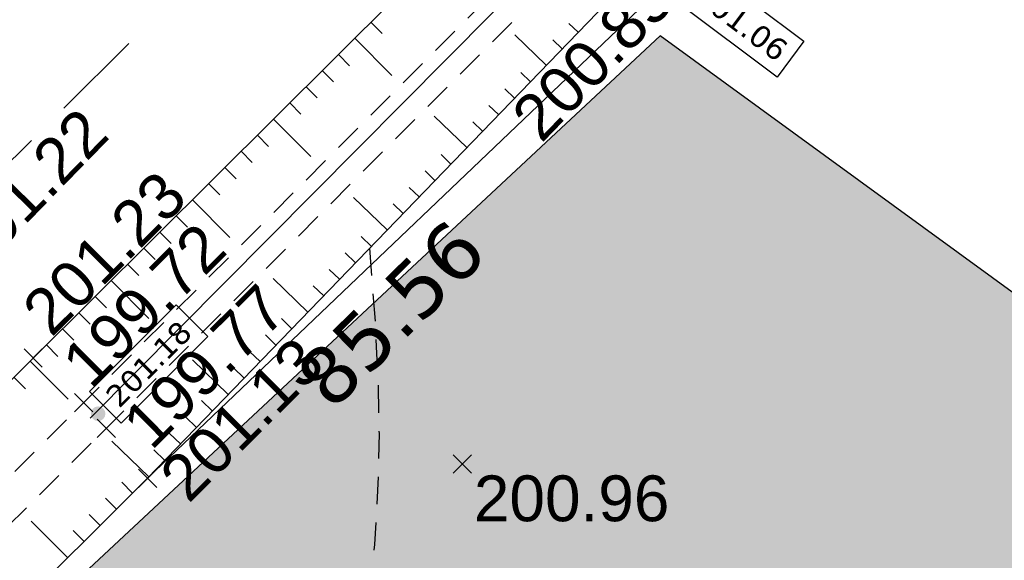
# Model space of a CAD drawing. Extents: x 1616800 to 1632437, y 2248456 to 2251974.
# Tile 71 of 256: x 1617568 to 1617590, y 2251724 to 2251736. Entities that reach past the tile are written whole.
import ezdxf
from ezdxf.enums import TextEntityAlignment as Align

# ---------------------------------------------------------------- set-up
doc = ezdxf.new("R2010")
doc.units = 0
doc.header["$LTSCALE"] = 2
doc.header["$PDMODE"] = 3
doc.header["$PDSIZE"] = 0.2
for name, pattern in [('CHEMIN', [1.5, 1, -0.5]), ('CONTINU', [0]), ('FOSSE', [0.5, 0.3, -0.2])]:
    doc.linetypes.add(name, pattern=pattern)
doc.layers.get('0').update_dxf_attribs({"linetype": 'CONTINUOUS'})
for name, color, linetype in [('0000-VALORIS-NOUE DERIV BASSIN', 7, 'CONTINUOUS'), ('0000-VALORIS-NOUE DERIV BASSIN TEXTE ET COTES', 1, 'CONTINUOUS'), ('01-PAP- REVET MACROLOT', 51, 'CONTINUOUS'), ('PROJ Subdi macrolot A', 1, 'CONTINUOUS'), ('X-PTS TOPO-TEXTE TOPOALT', 8, 'CONTINUOUS'), ('X-PTS TOPO-TOPOPOINT', 8, 'CONTINUOUS'), ('Y - FDP TOPO-LOT COTATION', 8, 'CONTINUOUS'), ('Y-FDP TOPO-CN_1_00', 8, 'FOSSE'), ('Y-FDP TOPO-TOP_AXE_FOSSE', 8, 'CONTINUOUS'), ('Y-FDP TOPO-TOP_BARBULE', 8, 'CONTINUOUS'), ('Y-FDP TOPO-TOP_TALUS', 8, 'CONTINUOUS'), ('Y-FDP TOPO-TOP_VOIRIE', 8, 'CHEMIN')]:
    doc.layers.add(name, color=color, linetype=linetype)
doc.styles.add('Côte Assainissement', font='verdana.ttf')
doc.styles.get("Standard").update_dxf_attribs({"font": 'arial.ttf'})
doc.styles.add('Verdana 2.0', font='verdana.ttf', dxfattribs={"width": 0.99, "height": 2})

# ---------------------------------------------------------------- blocks, each defined once
blk = doc.blocks.new('TCPOINT_2')
at = {"color": 0}
blk.add_point((0, 0), dxfattribs=at)
at = {"layer": 'X-PTS TOPO-TEXTE TOPOALT'}
blk.add_attdef('ALT', (0.25, 0.25), '', height=0.75, dxfattribs=at)
blk = doc.blocks.new('TCPOINT_C')
at = {"color": 0}
blk.add_point((0, 0), dxfattribs=at)
at = {"layer": 'X-PTS TOPO-TEXTE TOPOALT'}
blk.add_attdef('ALT', text='', height=0.75, dxfattribs=at).set_placement((0.5, 0.09), align=Align.MIDDLE_LEFT)
blk = doc.blocks.new('TCPOINT')
at = {"color": 0}
blk.add_point((0, 0), dxfattribs=at)
at = {"layer": 'X-PTS TOPO-TEXTE TOPOALT'}
blk.add_attdef('ALT', text='', height=0.75, dxfattribs=at).set_placement((0.25, -0.25), align=Align.TOP_LEFT)
blk = doc.blocks.new('*U284')
h = blk.add_hatch(color=256)
edge = h.paths.add_edge_path()
edge.add_arc((0, 0), 0.2, 0, 360)
at = {"linetype": 'Continuous'}
blk.add_lwpolyline([(0.63, -0.258), (-0.236, 0.608), (2.132, 2.976), (2.998, 2.11)], close=True, dxfattribs=at)
at = {"style": 'Côte Assainissement'}
blk.add_attdef('NIVELLEMENT', text='', height=0.6, rotation=45, dxfattribs=at).set_placement((1.381, 1.359), align=Align.MIDDLE)
blk = doc.blocks.new('*U228')
h = blk.add_hatch(color=256)
edge = h.paths.add_edge_path()
edge.add_arc((0, 0), 0.2, 0, 360)
at = {"linetype": 'Continuous'}
blk.add_lwpolyline([(-0.524, -1.157), (0.211, -0.177), (2.89, -2.187), (2.155, -3.167)], close=True, dxfattribs=at)
at = {"style": 'Côte Assainissement'}
blk.add_attdef('NIVELLEMENT', text='', height=0.6, rotation=323.12, dxfattribs=at).set_placement((1.183, -1.672), align=Align.MIDDLE)

msp = doc.modelspace()

# ---------------------------------------------------------------- hatches: boundary and pattern name
at = {"layer": '01-PAP- REVET MACROLOT'}
h = msp.add_hatch(color=256, dxfattribs=at)
h.dxf.hatch_style = 1
h.paths.add_polyline_path([(1617582.4388, 2251735.7954), (1617563.5524, 2251718.1927), (1617553.9519, 2251708.5749), (1617604.7493, 2251656.4836), (1617641.7843, 2251692.5975)])

# ---------------------------------------------------------------- linework, layer by layer
at = {"layer": '0000-VALORIS-NOUE DERIV BASSIN'}
for points in [[(1617568.7376, 2251728.758, 201.23), (1617579.3088, 2251739.2692, 201.06), (1617585.5316, 2251745.537, 200.93), (1617589.9906, 2251749.755, 200.78), (1617594.3066, 2251753.9468, 200.7698)], [(1617569.984, 2251727.4498, 199.743), (1617595.3445, 2251752.9926, 199.58)], [(1617583.0887, 2251737.4404, 201.059), (1617571.2366, 2251726.135, 201.13)]]:
    msp.add_polyline3d(points, dxfattribs=at)
at = {"layer": 'PROJ Subdi macrolot A', "flags": 128}
msp.add_lwpolyline([(1617582.4388, 2251735.7954), (1617563.5524, 2251718.1927), (1617553.9519, 2251708.5749), (1617604.7493, 2251656.4836), (1617641.7843, 2251692.5975)], close=True, dxfattribs=at)
at = {"layer": 'Y-FDP TOPO-CN_1_00', "linetype": 'FOSSE', "flags": 128}
msp.add_lwpolyline([(1617576.0875, 2251731.1581), (1617576.2093, 2251729.5311), (1617576.2745, 2251728.2006), (1617576.2943, 2251727.1089), (1617576.2799, 2251726.1982), (1617576.2424, 2251725.4109), (1617576.193, 2251724.6892), (1617576.1429, 2251723.9754), (1617576.1032, 2251723.2119), (1617576.0837, 2251722.352), (1617576.0875, 2251721.3939), (1617576.1166, 2251720.3468), (1617576.1727, 2251719.2198), (1617576.2576, 2251718.0224), (1617576.3731, 2251716.7636), (1617576.521, 2251715.4528), (1617576.703, 2251714.0992), (1617576.9232, 2251712.7142), (1617577.1937, 2251711.3185), (1617577.529, 2251709.9349), (1617577.9434, 2251708.5862), (1617578.4513, 2251707.2952), (1617579.0672, 2251706.0849), (1617579.8053, 2251704.9779), (1617580.6801, 2251703.9972), (1617581.6997, 2251703.1618), (1617582.8467, 2251702.4755), (1617584.0978, 2251701.9386), (1617585.4292, 2251701.5512), (1617586.8176, 2251701.3133), (1617588.2393, 2251701.2251), (1617589.6707, 2251701.2867), (1617591.0884, 2251701.4983), (1617592.4718, 2251701.8544), (1617593.8122, 2251702.328), (1617595.1041, 2251702.8864), (1617596.3417, 2251703.497), (1617597.5194, 2251704.1271), (1617598.6316, 2251704.7443), (1617599.6727, 2251705.3158), (1617600.637, 2251705.8091), (1617601.5206, 2251706.1995), (1617602.3268, 2251706.4947), (1617603.0604, 2251706.7103), (1617603.7265, 2251706.8619), (1617604.3301, 2251706.9653), (1617604.876, 2251707.0359), (1617605.3693, 2251707.0896), (1617605.8149, 2251707.1419), (1617606.2207, 2251707.2041), (1617606.6064, 2251707.2704), (1617606.9948, 2251707.3307), (1617607.4083, 2251707.3746), (1617607.8696, 2251707.3921), (1617608.4014, 2251707.373), (1617609.0264, 2251707.3071), (1617609.7671, 2251707.1841), (1617610.6382, 2251706.9979), (1617611.6228, 2251706.7572), (1617612.6956, 2251706.4749), (1617613.8319, 2251706.1636), (1617615.0064, 2251705.8361), (1617616.1942, 2251705.5051), (1617617.3702, 2251705.1834), (1617618.5095, 2251704.8838), (1617619.5907, 2251704.6163), (1617620.6074, 2251704.3812), (1617621.557, 2251704.1759), (1617622.4367, 2251703.9979), (1617623.244, 2251703.8448), (1617623.976, 2251703.7141), (1617624.6302, 2251703.6034), (1617625.2038, 2251703.5102), (1617625.6984, 2251703.4312), (1617626.1319, 2251703.3601), (1617626.5265, 2251703.2897), (1617626.9044, 2251703.2128), (1617627.2879, 2251703.1224), (1617627.699, 2251703.0113), (1617628.16, 2251702.8724), (1617628.6931, 2251702.6984), (1617629.3159, 2251702.4856), (1617630.0279, 2251702.2432), (1617630.8239, 2251701.9839), (1617631.699, 2251701.7203), (1617632.6482, 2251701.4648), (1617633.6662, 2251701.2303), (1617634.7481, 2251701.0292), (1617635.8888, 2251700.8741), (1617637.0796, 2251700.7741), (1617638.2967, 2251700.7239), (1617639.5127, 2251700.7146), (1617640.7002, 2251700.7373), (1617641.8319, 2251700.7833), (1617642.8803, 2251700.8436), (1617643.8181, 2251700.9094), (1617644.6178, 2251700.9718), (1617645.2599, 2251701.0239), (1617645.7566, 2251701.0663), (1617646.1278, 2251701.1016), (1617646.3936, 2251701.1324), (1617646.5739, 2251701.1612), (1617646.6887, 2251701.1906), (1617646.7581, 2251701.2232), (1617646.8021, 2251701.2615), (1617646.8388, 2251701.3075), (1617646.8791, 2251701.3606), (1617646.9321, 2251701.4196), (1617647.0066, 2251701.4833), (1617647.1118, 2251701.5505), (1617647.2567, 2251701.62), (1617647.4503, 2251701.6906), (1617647.7017, 2251701.7611), (1617648.0144, 2251701.8299), (1617648.3705, 2251701.8935), (1617648.7466, 2251701.9478), (1617649.1193, 2251701.989), (1617649.4654, 2251702.0132), (1617649.7613, 2251702.0163), (1617649.9838, 2251701.9945), (1617650.1095, 2251701.9438), (1617650.1246, 2251701.8596), (1617650.0541, 2251701.7352), (1617649.9326, 2251701.5633), (1617649.7946, 2251701.3365), (1617649.6748, 2251701.0474), (1617649.6077, 2251700.6887), (1617649.6278, 2251700.2531), (1617649.7698, 2251699.7332), (1617650.0583, 2251699.128), (1617650.4778, 2251698.4622), (1617651.0028, 2251697.7669), (1617651.608, 2251697.0731), (1617652.268, 2251696.4119), (1617652.9572, 2251695.8142), (1617653.6503, 2251695.3112), (1617654.3219, 2251694.934), (1617654.9527, 2251694.7033), (1617655.5486, 2251694.5995), (1617656.122, 2251694.5928), (1617656.6849, 2251694.6533), (1617657.2496, 2251694.7511), (1617657.8283, 2251694.8563), (1617658.4331, 2251694.9392), (1617659.0762, 2251694.9698), (1617659.7664, 2251694.9266), (1617660.4984, 2251694.8216), (1617661.2634, 2251694.6752), (1617662.0528, 2251694.5076), (1617662.8578, 2251694.3393), (1617663.6696, 2251694.1904), (1617664.4796, 2251694.0813), (1617665.2789, 2251694.0324), (1617666.0582, 2251694.0602), (1617666.8051, 2251694.1657), (1617667.5062, 2251694.3463), (1617668.1485, 2251694.5994), (1617668.7187, 2251694.9223), (1617669.2038, 2251695.3122), (1617669.5905, 2251695.7666), (1617669.8656, 2251696.2826), (1617670.0258, 2251696.8518), (1617670.1064, 2251697.4414), (1617670.1529, 2251698.013), (1617670.2102, 2251698.528), (1617670.3239, 2251698.9478), (1617670.5389, 2251699.2338), (1617670.9006, 2251699.3477), (1617671.4543, 2251699.2507), (1617672.2574, 2251698.9094), (1617673.4167, 2251698.3108), (1617675.0515, 2251697.4469), (1617677.2808, 2251696.3099), (1617680.2237, 2251694.8916), (1617683.9993, 2251693.1843), (1617688.7268, 2251691.1799), (1617694.5253, 2251688.8705)], dxfattribs=at)
at = {"layer": 'Y-FDP TOPO-TOP_AXE_FOSSE', "linetype": 'FOSSE', "elevation": 201.34, "flags": 128}
for points in [[(1617586.5606, 2251744.261), (1617580.2806, 2251738.234), (1617569.8426, 2251727.787), (1617557.1326, 2251715.105)], [(1617586.5606, 2251744.261), (1617580.8226, 2251737.716), (1617570.3376, 2251727.226), (1617557.6266, 2251714.609)]]:
    msp.add_lwpolyline(points, dxfattribs=at)
at = {"layer": 'Y-FDP TOPO-TOP_BARBULE'}
for p, q in [((1617576.1176, 2251736.0961), (1617576.3602, 2251735.8521)), ((1617580.6426, 2251735.875), (1617580.4399, 2251736.0708)), ((1617575.763, 2251735.7435), (1617576.5728, 2251734.9292)), ((1617579.9479, 2251735.1557), (1617579.2622, 2251735.8179)), ((1617580.2953, 2251735.5153), (1617580.091, 2251735.7126)), ((1617575.4085, 2251735.391), (1617575.6517, 2251735.1464)), ((1617575.0539, 2251735.0385), (1617575.2974, 2251734.7936)), ((1617579.6006, 2251734.796), (1617579.3934, 2251734.9961)), ((1617574.6993, 2251734.6859), (1617574.9431, 2251734.4408)), ((1617579.2533, 2251734.4363), (1617579.0446, 2251734.6379)), ((1617574.3448, 2251734.3334), (1617574.5888, 2251734.0879)), ((1617578.9059, 2251734.0767), (1617578.6958, 2251734.2796)), ((1617573.9902, 2251733.9808), (1617574.8046, 2251733.1618)), ((1617578.2113, 2251733.3573), (1617577.5008, 2251734.0434)), ((1617578.5586, 2251733.717), (1617578.347, 2251733.9214)), ((1617573.6357, 2251733.6283), (1617573.8803, 2251733.3823)), ((1617573.2811, 2251733.2757), (1617573.526, 2251733.0295)), ((1617577.8639, 2251732.9977), (1617577.6493, 2251733.2049)), ((1617572.9266, 2251732.9232), (1617573.1717, 2251732.6766)), ((1617577.5166, 2251732.638), (1617577.3005, 2251732.8467)), ((1617572.572, 2251732.5706), (1617572.8174, 2251732.3238)), ((1617577.1693, 2251732.2783), (1617576.9517, 2251732.4885)), ((1617576.4746, 2251731.559), (1617575.7394, 2251732.269)), ((1617572.2174, 2251732.2181), (1617573.0364, 2251731.3944)), ((1617576.8219, 2251731.9187), (1617576.6029, 2251732.1302)), ((1617571.8629, 2251731.8655), (1617572.1089, 2251731.6182)), ((1617571.5083, 2251731.513), (1617571.7546, 2251731.2653)), ((1617576.1273, 2251731.1993), (1617575.9052, 2251731.4138)), ((1617571.1538, 2251731.1605), (1617571.4003, 2251730.9125)), ((1617575.7799, 2251730.8397), (1617575.5564, 2251731.0555)), ((1617570.7992, 2251730.8079), (1617571.046, 2251730.5597)), ((1617575.4326, 2251730.48), (1617575.2076, 2251730.6973)), ((1617570.4446, 2251730.4554), (1617571.2683, 2251729.627)), ((1617574.7379, 2251729.7607), (1617573.978, 2251730.4946)), ((1617575.0853, 2251730.1203), (1617574.8588, 2251730.3391)), ((1617570.0901, 2251730.1028), (1617570.3374, 2251729.854)), ((1617569.7355, 2251729.7503), (1617569.9832, 2251729.5012)), ((1617574.3906, 2251729.401), (1617574.1611, 2251729.6226)), ((1617569.381, 2251729.3977), (1617569.6289, 2251729.1484)), ((1617574.0433, 2251729.0413), (1617573.8123, 2251729.2644)), ((1617569.0264, 2251729.0452), (1617569.2746, 2251728.7956)), ((1617573.6959, 2251728.6817), (1617573.4635, 2251728.9061)), ((1617568.672, 2251728.6925), (1617569.5017, 2251727.8615)), ((1617573.0013, 2251727.9623), (1617572.2166, 2251728.7201)), ((1617573.3486, 2251728.322), (1617573.1147, 2251728.5479)), ((1617568.3182, 2251728.3392), (1617568.567, 2251728.09)), ((1617572.6539, 2251727.6027), (1617572.417, 2251727.8315)), ((1617572.3066, 2251727.243), (1617572.0682, 2251727.4732)), ((1617571.9593, 2251726.8833), (1617571.7194, 2251727.115)), ((1617571.2646, 2251726.164), (1617570.4549, 2251726.946)), ((1617571.6119, 2251726.5237), (1617571.3706, 2251726.7568)), ((1617570.911, 2251725.8105), (1617570.6724, 2251726.05)), ((1617570.5568, 2251725.4576), (1617570.318, 2251725.6972)), ((1617569.4943, 2251724.3988), (1617568.6967, 2251725.1992)), ((1617570.2026, 2251725.1047), (1617569.9637, 2251725.3445)), ((1617569.8485, 2251724.7518), (1617569.6093, 2251724.9917))]:
    msp.add_line(p, q, dxfattribs=at)
at = {"layer": 'Y-FDP TOPO-TOP_TALUS', "linetype": 'CONTINU', "elevation": 201.34, "flags": 128}
for points in [[(1617579.3086, 2251739.269), (1617568.7376, 2251728.758), (1617556.3006, 2251716.34)], [(1617581.6846, 2251736.954), (1617571.2366, 2251726.135), (1617558.7646, 2251713.707)]]:
    msp.add_lwpolyline(points, dxfattribs=at)
at = {"layer": 'Y-FDP TOPO-TOP_VOIRIE', "flags": 128}
msp.add_lwpolyline([(1617522.7322, 2251687.5653), (1617536.4569, 2251700.8998), (1617550.9179, 2251715.269), (1617554.1496, 2251718.66), (1617566.3906, 2251731.225), (1617576.9996, 2251741.751), (1617582.9636, 2251747.985), (1617588.4876, 2251753.697), (1617599.0606, 2251764.019)], dxfattribs=at)

# ---------------------------------------------------------------- block references
at = {"layer": '0000-VALORIS-NOUE DERIV BASSIN TEXTE ET COTES', "xscale": 0.8, "yscale": 0.8, "zscale": 0.8}
for name, p, values in [('*U228', (1617583.2657, 2251737.4319, 201.0579), {'NIVELLEMENT': '201.06'}), ('*U284', (1617570.1566, 2251727.5438, 201.1764), {'NIVELLEMENT': '201.18'})]:
    msp.add_blockref(name, p, dxfattribs=at).add_auto_attribs(values)
at = {"layer": 'X-PTS TOPO-TOPOPOINT'}
ref = msp.add_blockref('TCPOINT_2', (1617581.6846, 2251736.954, 200.85), dxfattribs=dict(at, rotation=45.99941600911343))
ref.add_attrib('ALT', '200.85', (1617579.8386, 2251733.4348, 200.85), dxfattribs={"layer": 'X-PTS TOPO-TEXTE TOPOALT', "height": 1, "rotation": 45.99942})
ref = msp.add_blockref('TCPOINT', (1617566.3906, 2251731.225, 201.22), dxfattribs=dict(at, rotation=45.74831818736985))
ref.add_attrib('ALT', '201.22', dxfattribs={"layer": 'X-PTS TOPO-TEXTE TOPOALT', "height": 1, "rotation": 45.74832}).set_placement((1617566.7441, 2251731.2296, 201.22), align=Align.TOP_LEFT)
ref = msp.add_blockref('TCPOINT', (1617568.7376, 2251728.758, 201.23), dxfattribs=dict(at, rotation=44.95620131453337))
ref.add_attrib('ALT', '201.23', dxfattribs={"layer": 'X-PTS TOPO-TEXTE TOPOALT', "height": 1, "rotation": 44.9562}).set_placement((1617568.4259, 2251729.9034, 201.23), align=Align.TOP_LEFT)
ref = msp.add_blockref('TCPOINT_C', (1617569.8426, 2251727.787, 199.72), dxfattribs=dict(at, rotation=44.93681961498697))
ref.add_attrib('ALT', '199.72', dxfattribs={"layer": 'X-PTS TOPO-TEXTE TOPOALT', "height": 1, "rotation": 44.93682}).set_placement((1617569.6431, 2251728.4109, 199.72), align=Align.MIDDLE_LEFT)
ref = msp.add_blockref('TCPOINT_C', (1617570.3376, 2251727.226, 199.77), dxfattribs=dict(at, rotation=44.78735881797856))
ref.add_attrib('ALT', '199.77', dxfattribs={"layer": 'X-PTS TOPO-TEXTE TOPOALT', "height": 1, "rotation": 44.78736}).set_placement((1617570.966, 2251727.0759, 199.77), align=Align.MIDDLE_LEFT)
ref = msp.add_blockref('TCPOINT_2', (1617571.2366, 2251726.135, 201.13), dxfattribs=dict(at, rotation=44.8987547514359))
ref.add_attrib('ALT', '201.13', (1617572.1332, 2251725.5648, 201.13), dxfattribs={"layer": 'X-PTS TOPO-TEXTE TOPOALT', "height": 1, "rotation": 44.89875})
ref = msp.add_blockref('TCPOINT', (1617578.1166, 2251726.446, 200.96), dxfattribs=at)
ref.add_attrib('ALT', '200.96', dxfattribs={"layer": 'X-PTS TOPO-TEXTE TOPOALT', "height": 1}).set_placement((1617578.3666, 2251726.196, 200.96), align=Align.TOP_LEFT)

# ---------------------------------------------------------------- texts
at = {"layer": 'Y - FDP TOPO-LOT COTATION', "style": 'Verdana 2.0', "width": 0.99}
msp.add_text('85.56', height=1.25, rotation=44.65608, dxfattribs=at).set_placement((1617576.9862, 2251729.2878), align=Align.CENTER)

doc.saveas('drawing.dxf')
